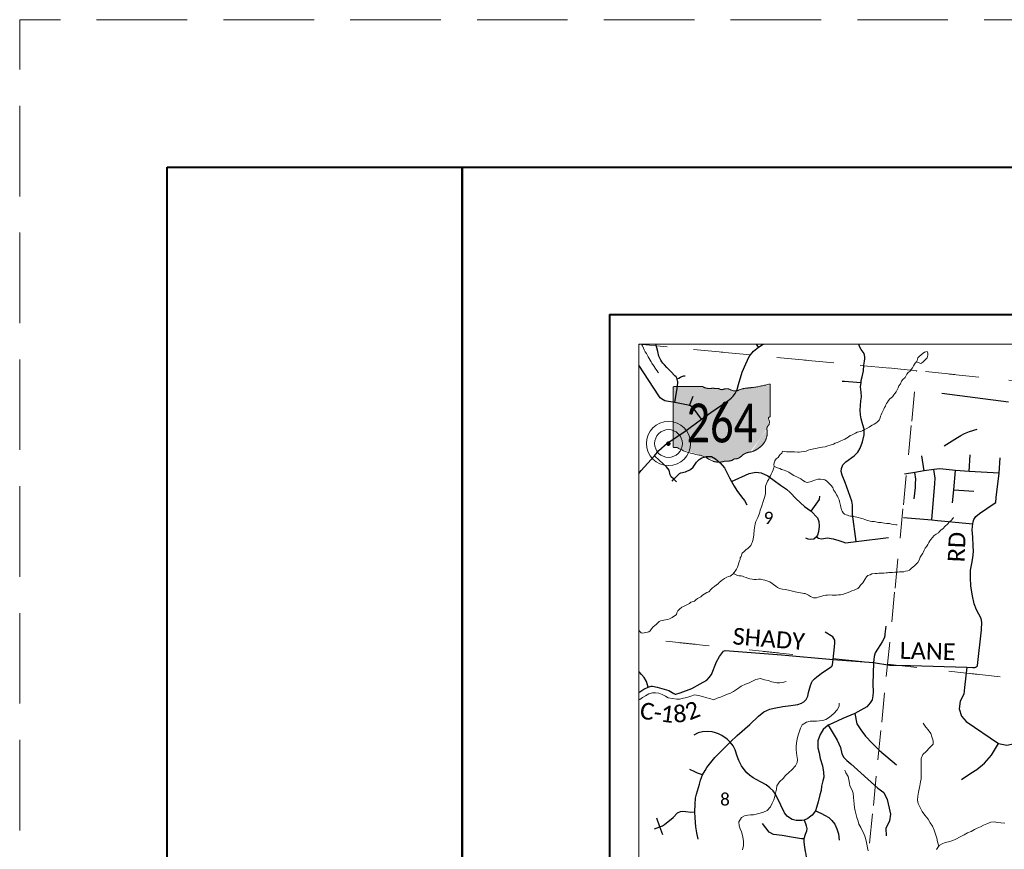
# Paper-space layout 'Layout1' of a CAD drawing. Extents: x 0 to 39.3, y 0 to 22.
# Tile 55 of 131: x 0 to 3.3, y 19.2 to 22. Entities that reach past the tile are written whole.
import ezdxf
from ezdxf.enums import TextEntityAlignment as Align

# ---------------------------------------------------------------- set-up
doc = ezdxf.new("R2010")
doc.units = 0
doc.header["$MEASUREMENT"] = 0
doc.linetypes.add('DGN Style 1', pattern=[0.184576, 0.000307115, -0.184269])
doc.linetypes.add('DGN Style 3', pattern=[0.429961, 0.307115, -0.122846])
doc.layers.add('GM_X_Corporation', color=7, linetype='DGN Style 1', lineweight=13, transparency=0.75)
for name, color, linetype, lineweight in [('GM_X_County_Road', 3, 'Continuous', 30), ('GM_X_County_Road_Text', 3, 'Continuous', 0), ('GM_X_Minor_Lake', 5, 'Continuous', 0), ('GM_X_Minor_River', 5, 'Continuous', 0), ('GM_X_Section_Text', 7, 'Continuous', 0), ('GM_X_State_Route', 1, 'Continuous', 30), ('GM_X_State_Shield', 7, 'Continuous', 0), ('GM_X_Township_Road', 4, 'Continuous', 30), ('GM_X_Unincorporated', 1, 'Continuous', 0), ('GM_X_Unincorporated_Location', 2, 'Continuous', 140), ('SH_Border', 7, 'Continuous', 40), ('SH_Data', 7, 'Continuous', 0)]:
    doc.layers.add(name, color=color, linetype=linetype, lineweight=lineweight)
doc.layers.add('GM_X_State_Location', color=7, linetype='Continuous', lineweight=13, plot=False)
doc.layers.add('SH_Cut_Line', color=7, linetype='DGN Style 3', lineweight=0, plot=False)
doc.styles.add('Style-Calibri Light', font='calibril.ttf')

# ---------------------------------------------------------------- blocks, each defined once
blk = doc.blocks.new('M1-H5_3')
at = {"layer": 'GM_X_State_Shield', "linetype": 'Continuous', "lineweight": 13, "extrusion": (0, 0, -1)}
h = blk.add_hatch(color=254, dxfattribs=at)
edge = h.paths.add_edge_path()
edge.add_line((-889, 90), (-889, 642))
edge.add_ellipse((-870, 645), major_axis=(-19.4, 0), ratio=0.8, start_angle=-97.738, end_angle=8.1379, ccw=False)
edge.add_ellipse((-270, 2057), major_axis=(-1845, 0), ratio=0.8, start_angle=71.0935, end_angle=84.1555)
edge.add_ellipse((-505, 294), major_axis=(-371, 0), ratio=0.8, start_angle=239.2311, end_angle=262.6538, ccw=False)
edge.add_ellipse((-256, 651), major_axis=(-141, 0), ratio=0.8, start_angle=65.1718, end_angle=126.1438)
edge.add_ellipse((-104, 484), major_axis=(-117, 0), ratio=0.8, start_angle=240.8589, end_angle=305.5333, ccw=False)
edge.add_ellipse((-22, 606), major_axis=(-56.4, 0), ratio=0.8, start_angle=62.8976, end_angle=140.2079)
edge.add_ellipse((138, 23), major_axis=(-702, 0), ratio=0.8, start_angle=265.0117, end_angle=279.5133, ccw=False)
edge.add_ellipse((203, 739), major_axis=(-196, 0), ratio=0.8, start_angle=88.8881, end_angle=128.3805)
edge.add_line((324, 616), (834, 616))
edge.add_ellipse((831, 600), major_axis=(-20.2, 0), ratio=0.8, start_angle=171.8699, end_angle=261.8699, ccw=False)
edge.add_line((851, 598), (851, -459))
edge.add_ellipse((831, -461), major_axis=(-20.3, 0), ratio=0.8, start_angle=101.6934, end_angle=188.0416, ccw=False)
edge.add_ellipse((828, -353), major_axis=(-155, 0), ratio=0.8, start_angle=79.3961, end_angle=92.661, ccw=False)
edge.add_ellipse((796, -520), major_axis=(-56, 0), ratio=0.8, start_angle=266.7283, end_angle=330.2516)
edge.add_ellipse((89, 430), major_axis=(-1333, 0), ratio=0.8, start_angle=102.8015, end_angle=119.5871, ccw=False)
edge.add_ellipse((487, -933), major_axis=(-417, 0), ratio=0.8, start_angle=284.164, end_angle=312.8158)
edge.add_ellipse((36, -525), major_axis=(-265, 0), ratio=0.8, start_angle=73.7082, end_angle=129.2996, ccw=False)
edge.add_ellipse((-117, -890), major_axis=(-217, 0), ratio=0.8, start_angle=248.7901, end_angle=274.3049)
edge.add_ellipse((-137, -604), major_axis=(-141, 0), ratio=0.8, start_angle=44.4507, end_angle=91.223, ccw=False)
edge.add_ellipse((-264, -706), major_axis=(-39.7, 0), ratio=0.8, start_angle=227.3516, end_angle=294.2483)
edge.add_ellipse((-247, -561), major_axis=(-149, 0), ratio=0.8, start_angle=36.7229, end_angle=77.1268, ccw=False)
edge.add_ellipse((-568, -755), major_axis=(-253, 0), ratio=0.8, start_angle=217.4232, end_angle=265.5969)
edge.add_ellipse((-373, -212), major_axis=(-462, 0), ratio=0.8, start_angle=-8.9858, end_angle=67.6911, ccw=False)
edge.add_ellipse((-959, -142), major_axis=(-131, 0), ratio=0.8, start_angle=173.0704, end_angle=223.1935)
edge.add_ellipse((-694, -21), major_axis=(-180, 0), ratio=0.8, start_angle=-23.6496, end_angle=19.967, ccw=False)
edge.add_ellipse((-885, 49), major_axis=(-30, 0), ratio=0.8, start_angle=149.663, end_angle=252.056)
edge.add_ellipse((-869, 88), major_axis=(-20.7, 0), ratio=0.8, start_angle=-7.7341, end_angle=70.3962, ccw=False)
edge.add_line((-889, 90), (-889, 90))
at = {"layer": 'GM_X_State_Shield', "color": 7, "linetype": 'Continuous', "lineweight": 13}
blk.add_rational_spline([(889, 90), (889, 367), (889, 643), (892, 663), (868, 660), (668, 605), (457, 588), (381, 580), (315, 549), (240, 521), (173, 560), (112, 595), (47, 566), (7, 549), (-22, 577), (-110, 589), (-199, 583), (-269, 581), (-324, 616), (-579, 616), (-834, 616), (-854, 614), (-851, 598), (-851, 70), (-851, -458), (-854, -474), (-835, -477), (-817, -477), (-799, -475), (-764, -473), (-747, -497), (-576, -575), (-384, -610), (-281, -631), (-203, -689), (-95, -759), (39, -728), (85, -714), (134, -717), (195, -718), (237, -683), (257, -669), (280, -677), (334, -668), (367, -632), (435, -561), (548, -554), (886, -443), (829, -154), (821, -106), (863, -70), (888, -16), (859, 37), (840, 63), (876, 72), (892, 76), (889, 90), (889, 90), (889, 90), (889, 90), (889, 90)], [1, 1, 1, 0.624969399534, 1, 0.993510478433, 1, 0.979182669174, 1, 0.861753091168, 1, 0.844914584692, 1, 0.780919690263, 1, 0.992003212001, 1, 0.941260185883, 1, 1, 1, 0.709455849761, 1, 1, 1, 0.726481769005, 1, 0.993307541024, 1, 0.850244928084, 1, 0.989290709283, 1, 0.968903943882, 1, 0.884615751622, 1, 0.975313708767, 1, 0.917850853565, 1, 0.834383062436, 1, 0.938481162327, 1, 0.91292815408, 1, 0.784359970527, 1, 0.905853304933, 1, 0.928432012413, 1, 0.626650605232, 1, 0.776430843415, 1, 1, 1, 1, 1], degree=2, knots=[0, 0, 0, 0.033333, 0.033333, 0.066667, 0.066667, 0.1, 0.1, 0.133333, 0.133333, 0.166667, 0.166667, 0.2, 0.2, 0.233333, 0.233333, 0.266667, 0.266667, 0.3, 0.3, 0.333333, 0.333333, 0.366667, 0.366667, 0.4, 0.4, 0.433333, 0.433333, 0.466667, 0.466667, 0.5, 0.5, 0.533333, 0.533333, 0.566667, 0.566667, 0.6, 0.6, 0.633333, 0.633333, 0.666667, 0.666667, 0.7, 0.7, 0.733333, 0.733333, 0.766667, 0.766667, 0.8, 0.8, 0.833333, 0.833333, 0.866667, 0.866667, 0.9, 0.9, 0.933333, 0.933333, 0.966667, 0.966667, 1, 1, 1], dxfattribs=at)
at = {"layer": 'GM_X_State_Shield', "color": 7, "linetype": 'Continuous', "lineweight": 13, "style": 'Style-Calibri Light', "width": 0.767998}
blk.add_attdef('M1-H5_3_0', text='', height=696, dxfattribs=at).set_placement((21, -384), align=Align.CENTER)
blk = doc.blocks.new('Unicorp')
at = {"layer": 'GM_X_Unincorporated'}
for radius in [393, 249]:
    blk.add_circle((0, 0), radius, dxfattribs=at)
blk = doc.blocks.new('BORDER_1')
at = {"layer": 'SH_Border', "color": 7, "linetype": 'Continuous', "lineweight": 40, "flags": 128}
for points in [[(0.5, 21.5), (1.5, 21.5), (1.5, 0.5), (0.5, 0.5)], [(1.5, 21.5), (33.5, 21.5), (33.5, 0.5), (1.5, 0.5)]]:
    blk.add_lwpolyline(points, close=True, dxfattribs=at)
at = {"layer": 'SH_Cut_Line', "color": 7, "linetype": 'DGN Style 3', "lineweight": 0, "flags": 128}
blk.add_lwpolyline([(0, 0), (34, 0), (34, 22), (0, 22)], close=True, dxfattribs=at)

psp = doc.layouts.get("Layout1")

# ---------------------------------------------------------------- linework, layer by layer
at = {"layer": 'GM_X_Corporation', "flags": 128}
for points in [[(8.9, 14.3814), (8.9, 20.9), (2.1, 20.9), (2.1, 18.7697), (2.2164, 18.6603), (2.3024, 18.5638), (2.4531, 18.3722), (2.5091, 18.2757), (2.5944, 18.157), (2.6477, 18.0827), (2.8129, 17.7895), (2.9482, 17.5994), (3.2529, 17.1208), (3.3535, 16.9293), (3.4766, 16.7367), (3.5579, 16.6419), (3.619, 16.5459), (3.7774, 16.2543), (3.8686, 16.1561), (3.9643, 16.0792), (4.2564, 15.9374), (4.3533, 15.9108), (4.4487, 15.8964), (4.6416, 15.8532), (4.7366, 15.8475), (5.0291, 15.8581), (5.1241, 15.8236), (5.4143, 15.7071), (5.7095, 15.5281), (5.8045, 15.4515), (6.1414, 15.0678), (6.2843, 14.8736), (6.3804, 14.7819), (6.459, 14.6859), (6.5555, 14.6109), (6.6505, 14.5225), (6.7211, 14.4259), (6.8169, 14.3304), (6.9122, 14.3239), (7.0079, 14.2917), (7.1832, 14.2132), (7.3804, 14.1374), (7.4779, 14.1131), (7.5747, 14.1033), (7.7675, 14.1127), (7.989, 14.1), (8.1323, 14.1), (8.26, 14.1067), (8.4573, 14.1579), (8.5559, 14.1981), (8.6538, 14.2731), (8.7491, 14.3326), (8.8466, 14.3679)], [(3.0509, 20.9), (2.1, 20.9), (2.1, 20.8994), (3.042, 20.8099)], [(4.0645, 20.9), (2.1, 20.9), (2.1, 18.7697), (2.2164, 18.6603), (2.3024, 18.5638), (2.4531, 18.3722), (2.5091, 18.2757), (2.5944, 18.157), (2.6148, 18.1681), (2.6191, 18.1737), (2.6359, 18.1802), (2.65, 18.1814), (2.6685, 18.1791), (2.68, 18.1812), (2.6938, 18.187), (2.7022, 18.1928), (2.7118, 18.1953), (2.7447, 18.1927), (2.7842, 18.1941), (2.7953, 18.1973), (2.8064, 18.2032), (2.813, 18.208), (2.8282, 18.2273), (2.8325, 18.2327), (2.8374, 18.2508), (2.8498, 18.2817), (2.8496, 18.3045), (2.8525, 18.3182), (2.8592, 18.3331), (2.8653, 18.3479), (2.8719, 18.3577), (2.8805, 18.3837), (2.8864, 18.3942), (2.8976, 18.405), (2.9026, 18.4068), (2.9136, 18.4073), (2.9166, 18.4061), (2.9195, 18.4015), (2.9201, 18.3939), (2.918, 18.384), (2.9158, 18.3503), (2.9111, 18.3424), (2.907, 18.3295), (2.9056, 18.3147), (2.908, 18.304), (2.9169, 18.2955), (2.9261, 18.2999), (2.9406, 18.303), (2.9531, 18.3023), (2.9618, 18.3002), (2.9681, 18.2948), (2.9805, 18.2877), (2.9918, 18.2852), (3.01, 18.2814), (3.0284, 18.273), (3.0419, 18.2651), (3.0497, 18.2585), (3.0523, 18.2542), (3.0514, 18.2508), (3.0397, 18.2351), (3.027, 18.2091), (3.0262, 18.2046), (3.0218, 18.1963), (3.0183, 18.1934), (3.0143, 18.1848), (3.0128, 18.1828), (3.0119, 18.1741), (3.015, 18.1619), (3.0195, 18.1603), (3.033, 18.167), (3.0371, 18.1682), (3.0566, 18.1895), (3.0642, 18.1893), (3.069, 18.1873), (3.0868, 18.1858), (3.1008, 18.1821), (3.1149, 18.1651), (3.1155, 18.1609), (3.1188, 18.1521), (3.1178, 18.1403), (3.1206, 18.133), (3.1223, 18.1041), (3.1245, 18.1003), (3.132, 18.0959), (3.1399, 18.0935), (3.1653, 18.0918), (3.1895, 18.0875), (3.1996, 18.0804), (3.2017, 18.0739), (3.2039, 18.0518), (3.2019, 18.0473), (3.1969, 18.0417), (3.179, 18.0274), (3.1749, 18.0247), (3.1634, 18.0211), (3.1529, 18.0103), (3.1456, 18.0059), (3.1394, 17.998), (3.1442, 17.9919), (3.1528, 17.9852), (3.187, 17.9704), (3.201, 17.9663), (3.2135, 17.9657), (3.2347, 17.9741), (3.2528, 17.977), (3.2641, 17.9756), (3.2822, 17.9665), (3.2836, 17.9634), (3.2963, 17.9518), (3.3265, 17.9302), (3.3285, 17.9134), (3.3245, 17.8883), (3.3252, 17.8823), (3.3281, 17.8766), (3.3403, 17.8653), (3.3421, 17.8603), (3.3518, 17.8495), (3.3685, 17.8463), (3.3772, 17.8486), (3.3879, 17.8552), (3.4258, 17.8677), (3.4434, 17.8593), (3.4492, 17.825), (3.4485, 17.8144), (3.4525, 17.8025), (3.4471, 17.7999), (3.4474, 17.7954), (3.4526, 17.7892), (3.4565, 17.7784), (3.4633, 17.7753), (3.4638, 17.7552), (3.4639, 17.7441), (3.744, 17.7149), (3.7454, 17.7286), (3.8023, 18.3182), (3.8126, 18.3974), (3.8234, 18.553), (3.8667, 18.9339), (3.918, 19.4442), (3.9936, 20.1954), (4.0006, 20.2658), (4.0111, 20.3696)], [(2.1, 20.8994), (2.1, 19.9022), (2.9428, 19.8144), (3.042, 20.8099)], [(4.0674, 20.9), (3.0509, 20.9), (3.042, 20.8099), (4.0476, 20.7082)], [(4.0476, 20.7082), (3.9403, 19.7031), (2.9428, 19.8144), (3.042, 20.8099)], [(2.1, 19.9022), (2.1, 18.897), (2.8429, 18.8167), (2.9428, 19.8144)], [(2.9428, 19.8144), (3.9403, 19.7031), (3.8378, 18.696), (2.8429, 18.8167)]]:
    psp.add_lwpolyline(points, close=True, dxfattribs=at)
at = {"layer": 'GM_X_County_Road', "ltscale": 0.002, "flags": 128}
psp.add_lwpolyline([(2.1, 19.719), (2.1164, 19.7298), (2.1318, 19.7373), (2.1412, 19.7399), (2.1438, 19.7403), (2.1452, 19.7404), (2.1461, 19.7403), (2.1614, 19.7373), (2.2013, 19.726), (2.2178, 19.7153), (2.2225, 19.7135), (2.2253, 19.7136), (2.2395, 19.7178), (2.2793, 19.7327), (2.3078, 19.7479), (2.3302, 19.761), (2.3384, 19.7695), (2.3455, 19.7799), (2.363, 19.8224), (2.3734, 19.8404), (2.3829, 19.8546), (2.3872, 19.859), (2.3922, 19.8611), (2.5831, 19.8466), (2.759, 19.8312), (2.8955, 19.8202), (2.9503, 19.8115), (3.0205, 19.81), (3.2114, 19.8047), (3.2321, 19.8036), (3.239, 19.8038), (3.2419, 19.8048), (3.244, 19.806), (3.2466, 19.8085), (3.2479, 19.8108), (3.2621, 19.9317), (3.2624, 19.9577), (3.2602, 19.9694), (3.245, 19.9995), (3.237, 20.0194), (3.2307, 20.0466), (3.226, 20.0799), (3.2241, 20.1093), (3.224, 20.1333), (3.2284, 20.1567), (3.2324, 20.1756), (3.2344, 20.1964), (3.2335, 20.2158), (3.2317, 20.2451), (3.2301, 20.2707), (3.2314, 20.282), (3.2322, 20.2909), (3.2333, 20.2972), (3.2362, 20.3052), (3.242, 20.3151), (3.2554, 20.3259), (3.3049, 20.3595), (3.31, 20.3635), (3.3119, 20.3802), (3.3218, 20.4625), (3.3246, 20.515)], dxfattribs=at)
at = {"layer": 'GM_X_Minor_Lake', "flags": 128}
for points in [[(3.041, 20.84), (3.0558, 20.8343), (3.0624, 20.8387), (3.071, 20.8464), (3.0773, 20.8535), (3.0798, 20.8622), (3.0796, 20.8694), (3.0771, 20.8752), (3.0686, 20.8723), (3.0578, 20.8654), (3.0492, 20.8573)], [(3.0492, 20.8573), (3.0457, 20.8532), (3.0432, 20.8445), (3.041, 20.84)]]:
    psp.add_lwpolyline(points, dxfattribs=at)
at = {"layer": 'GM_X_Minor_River', "ltscale": 120, "flags": 128}
for points in [[(2.1089, 20.9), (2.1124, 20.8942), (2.1155, 20.8869), (2.1176, 20.8804), (2.1216, 20.8742), (2.1252, 20.8687), (2.1277, 20.8637), (2.1312, 20.8567), (2.1348, 20.8517), (2.138, 20.8455), (2.1413, 20.8397), (2.1441, 20.835), (2.1488, 20.8272), (2.1575, 20.8148), (2.1615, 20.8097), (2.1655, 20.8038), (2.1661, 20.8029)], [(2.6008, 20.5353), (2.6053, 20.5347), (2.6133, 20.5348), (2.6273, 20.5344), (2.6383, 20.5336), (2.6429, 20.5338), (2.6501, 20.5347), (2.6604, 20.5362), (2.6669, 20.5375), (2.6742, 20.54), (2.6819, 20.5427), (2.6869, 20.5437), (2.6987, 20.5459), (2.704, 20.5469), (2.7094, 20.5479), (2.7159, 20.5491), (2.7209, 20.5505), (2.7312, 20.5517), (2.7404, 20.5555), (2.7481, 20.5572), (2.7592, 20.5613), (2.7654, 20.5638), (2.7761, 20.5672), (2.7846, 20.5722), (2.7908, 20.5739), (2.7978, 20.5779), (2.8094, 20.5843), (2.816, 20.5901), (2.821, 20.5915), (2.8295, 20.5961), (2.8341, 20.5983), (2.8399, 20.6011), (2.8457, 20.6028), (2.8529, 20.6041), (2.8591, 20.6069), (2.8653, 20.6105), (2.87, 20.613), (2.8808, 20.6187), (2.8855, 20.6223), (2.8909, 20.6252), (2.8982, 20.6283), (2.9029, 20.6316), (2.9087, 20.6367), (2.9146, 20.6422), (2.9179, 20.6501), (2.9196, 20.6557), (2.9217, 20.6606), (2.9242, 20.6654), (2.9258, 20.67), (2.9287, 20.6752), (2.9303, 20.6797), (2.9324, 20.6849), (2.9356, 20.6898), (2.9377, 20.6942), (2.9393, 20.6987), (2.9425, 20.7036), (2.9458, 20.7088), (2.9505, 20.7151), (2.9595, 20.7212), (2.9643, 20.7279), (2.9682, 20.7323), (2.9718, 20.7379), (2.9747, 20.7431), (2.9788, 20.7521), (2.9816, 20.7581), (2.9864, 20.7651), (2.9909, 20.7741), (2.9953, 20.7804), (3.0024, 20.7874), (3.0052, 20.7919), (3.0084, 20.7978), (3.0132, 20.8037), (3.0194, 20.8085), (3.0227, 20.814), (3.0278, 20.82), (3.0314, 20.8263), (3.0371, 20.8356), (3.041, 20.84)], [(2.5294, 20.4131), (2.5295, 20.4184), (2.5312, 20.424), (2.5333, 20.4293), (2.5358, 20.4353), (2.5399, 20.4424), (2.5424, 20.4487), (2.5456, 20.454), (2.5484, 20.4592), (2.5521, 20.4663), (2.5546, 20.4734), (2.5575, 20.4801), (2.558, 20.4847), (2.5579, 20.4915), (2.5584, 20.4972), (2.561, 20.5043), (2.5658, 20.511), (2.5716, 20.5158), (2.576, 20.5209), (2.5788, 20.5254), (2.5846, 20.5301), (2.5872, 20.5369), (2.6008, 20.5353)], [(2.558, 20.4851), (2.573, 20.4792), (2.5775, 20.4779), (2.5835, 20.4751), (2.5925, 20.4728), (2.5985, 20.4707), (2.6086, 20.4658), (2.6164, 20.4606), (2.625, 20.455), (2.6294, 20.4529), (2.6358, 20.4501), (2.6485, 20.4435), (2.6551, 20.4384), (2.6633, 20.4332), (2.6701, 20.431), (2.6754, 20.4316), (2.6804, 20.4337), (2.6869, 20.4354), (2.6923, 20.4378), (2.7004, 20.4402), (2.7076, 20.4419), (2.7156, 20.442), (2.7254, 20.4405), (2.73, 20.44), (2.7355, 20.4363), (2.7444, 20.4288), (2.7502, 20.4218), (2.7572, 20.4143), (2.7589, 20.4097), (2.7614, 20.4043), (2.7661, 20.3969), (2.77, 20.3892), (2.7732, 20.3845), (2.7761, 20.3791), (2.7789, 20.3721), (2.7798, 20.3664), (2.7808, 20.3614), (2.7835, 20.353), (2.7845, 20.3469), (2.7868, 20.3384), (2.7893, 20.3334), (2.7926, 20.3283), (2.7973, 20.3236), (2.8026, 20.3215), (2.8071, 20.3199), (2.8116, 20.3182), (2.8169, 20.3172), (2.8229, 20.3166), (2.8286, 20.3153), (2.8331, 20.3144), (2.8391, 20.313), (2.8436, 20.3117), (2.8508, 20.3096), (2.8606, 20.3074), (2.8658, 20.3049), (2.8748, 20.3023), (2.8797, 20.301), (2.8842, 20.3001), (2.8899, 20.2991), (2.8982, 20.2981), (2.9035, 20.2975), (2.9125, 20.2957), (2.9209, 20.295), (2.9258, 20.2941), (2.933, 20.2935), (2.9409, 20.2924), (2.9492, 20.2914), (2.9564, 20.29), (2.9647, 20.2889), (2.9711, 20.2879), (2.976, 20.2874)], [(2.1, 19.9303), (2.1029, 19.9258), (2.1073, 19.9207), (2.1125, 19.9197), (2.1175, 19.9215), (2.1236, 19.9224), (2.129, 19.923), (2.1336, 19.9247), (2.1383, 19.9276), (2.1431, 19.9346), (2.1478, 19.9413), (2.158, 19.949), (2.1643, 19.9556), (2.169, 19.9592), (2.1736, 19.9621), (2.1786, 19.9634), (2.1847, 19.9644), (2.19, 19.9649), (2.1977, 19.9662), (2.2038, 19.969), (2.2127, 19.9733), (2.2174, 19.9765), (2.2225, 19.9802), (2.2271, 19.9838), (2.2288, 19.9887), (2.2317, 19.9962), (2.2372, 20.0013), (2.2455, 20.0086), (2.2508, 20.0107), (2.2582, 20.0143), (2.2648, 20.0178), (2.2713, 20.0207), (2.276, 20.0247), (2.2886, 20.028), (2.293, 20.0332), (2.2988, 20.0372), (2.3054, 20.0411), (2.31, 20.0429), (2.316, 20.0491), (2.3214, 20.0524), (2.3307, 20.0581), (2.3365, 20.0606), (2.3444, 20.0698), (2.3495, 20.0742), (2.3564, 20.0781), (2.3631, 20.0836), (2.3681, 20.0872), (2.3721, 20.0924), (2.3834, 20.1004), (2.3904, 20.1051), (2.3978, 20.1098), (2.4032, 20.1119), (2.4093, 20.1136), (2.414, 20.1172), (2.4186, 20.1201), (2.4234, 20.1252), (2.4266, 20.1308), (2.431, 20.1371), (2.4339, 20.1439), (2.4368, 20.1502), (2.4389, 20.1585), (2.4411, 20.1649), (2.4427, 20.1698), (2.4437, 20.1755), (2.4461, 20.1799), (2.4478, 20.1844), (2.4503, 20.1908), (2.457, 20.1974), (2.4621, 20.2026), (2.4699, 20.208), (2.4754, 20.2131), (2.4789, 20.2176), (2.4822, 20.2235), (2.4839, 20.228), (2.4864, 20.2344), (2.489, 20.245), (2.4897, 20.2537), (2.4899, 20.2586), (2.4904, 20.2647), (2.491, 20.2707), (2.4916, 20.2772), (2.4926, 20.2844), (2.4944, 20.2904), (2.4969, 20.2983), (2.4994, 20.305), (2.5031, 20.3118), (2.5052, 20.3181), (2.5073, 20.3238), (2.5094, 20.3305), (2.5112, 20.3373), (2.5136, 20.3426), (2.5157, 20.3486), (2.5179, 20.3553), (2.5213, 20.3666), (2.5263, 20.3801), (2.529, 20.3922), (2.5294, 20.4047), (2.5294, 20.4131)], [(3.076, 20.2148), (3.0793, 20.2211), (3.0825, 20.2271), (3.0862, 20.2334), (3.0897, 20.2379), (3.0953, 20.2441), (3.1016, 20.2507), (3.1082, 20.2558), (3.1155, 20.2598), (3.1188, 20.2646), (3.1238, 20.269), (3.1312, 20.2744), (3.1368, 20.2818), (3.147, 20.2902), (3.1529, 20.2972), (3.1607, 20.3042), (3.1666, 20.3119)], [(2.4207, 20.1223), (2.4292, 20.1182), (2.4341, 20.1161), (2.4401, 20.1148), (2.4465, 20.1142), (2.451, 20.1133), (2.4559, 20.1116), (2.4638, 20.109), (2.4713, 20.1057), (2.4758, 20.104), (2.4837, 20.103), (2.4902, 20.1024), (2.4974, 20.1025), (2.5054, 20.103), (2.5122, 20.1032), (2.5216, 20.1013), (2.5269, 20.1), (2.5333, 20.0979), (2.5438, 20.0941), (2.5512, 20.0885), (2.5564, 20.0853), (2.5638, 20.0793), (2.5701, 20.0749), (2.5745, 20.0721), (2.5809, 20.0704), (2.5873, 20.069), (2.596, 20.0679), (2.6013, 20.0666), (2.6066, 20.0657), (2.6122, 20.0647), (2.6205, 20.0625), (2.6299, 20.0603), (2.6352, 20.059), (2.642, 20.058), (2.6477, 20.0567), (2.6544, 20.0557), (2.6594, 20.0551), (2.6639, 20.055), (2.671, 20.0517), (2.6755, 20.0489), (2.6814, 20.0441), (2.6923, 20.0403), (2.6968, 20.0398), (2.7025, 20.0403), (2.7075, 20.042), (2.7205, 20.045), (2.7274, 20.0474), (2.7332, 20.0484), (2.7389, 20.0489), (2.7457, 20.0495), (2.7548, 20.0491), (2.7704, 20.0494), (2.7772, 20.0495), (2.7833, 20.0504), (2.7902, 20.0517), (2.799, 20.0541), (2.8056, 20.0573), (2.8152, 20.06), (2.8218, 20.0636), (2.8294, 20.0659), (2.8341, 20.0684), (2.8426, 20.072), (2.8469, 20.0764), (2.8509, 20.0823), (2.8588, 20.0908), (2.866, 20.1019), (2.8716, 20.1105), (2.8763, 20.1153), (2.884, 20.1184), (2.8902, 20.1209), (2.9005, 20.1224), (2.9073, 20.1229), (2.9134, 20.1231), (2.9256, 20.1231), (2.9305, 20.1236), (2.9381, 20.1241), (2.9427, 20.1247), (2.9477, 20.1253), (2.9537, 20.1255), (2.9602, 20.1257), (2.9682, 20.1265), (2.9728, 20.1267), (2.9781, 20.1269), (2.9838, 20.1275), (2.9888, 20.1281), (2.9979, 20.1285), (3.004, 20.1298), (3.0113, 20.1319), (3.0174, 20.1339), (3.0226, 20.1395), (3.0354, 20.1493), (3.0398, 20.1544), (3.0453, 20.16), (3.0505, 20.1674), (3.0542, 20.1775), (3.0579, 20.1846), (3.0627, 20.1913), (3.0648, 20.1961), (3.0676, 20.2014), (3.0709, 20.2081), (3.076, 20.2148)], [(2.1, 19.6935), (2.1025, 19.6957), (2.1126, 19.7022), (2.1223, 19.708), (2.1338, 19.7145), (2.1465, 19.718), (2.1563, 19.7181), (2.1669, 19.7166), (2.1786, 19.7125), (2.1898, 19.7061), (2.1995, 19.7013), (2.2143, 19.6985), (2.2283, 19.6966), (2.2377, 19.696), (2.2515, 19.7001), (2.2622, 19.7025), (2.276, 19.707), (2.2883, 19.7105), (2.3019, 19.7086), (2.3159, 19.7055), (2.3298, 19.7006), (2.3404, 19.698), (2.3528, 19.6942), (2.3655, 19.6996), (2.3766, 19.7034), (2.3866, 19.7073), (2.4008, 19.7134), (2.4104, 19.7169), (2.4201, 19.7227), (2.4347, 19.7314), (2.4468, 19.7406), (2.461, 19.7474), (2.4718, 19.7509), (2.4968, 19.7635), (2.5117, 19.7661), (2.526, 19.7623), (2.5385, 19.7596), (2.5509, 19.7555), (2.5675, 19.7516), (2.5774, 19.7517), (2.5873, 19.7525), (2.5992, 19.7567)], [(2.4516, 19.1853), (2.4543, 19.1997), (2.4543, 19.213), (2.4531, 19.2233), (2.4511, 19.2336), (2.4477, 19.2463), (2.4438, 19.2563), (2.4403, 19.267), (2.4388, 19.28), (2.4479, 19.2946), (2.4576, 19.3011), (2.4687, 19.3035), (2.4786, 19.304), (2.4889, 19.3044), (2.5015, 19.3071), (2.5111, 19.3103), (2.5222, 19.313), (2.5349, 19.3187), (2.5462, 19.3313), (2.5515, 19.3441), (2.5572, 19.3549), (2.5605, 19.3659), (2.5635, 19.3776), (2.5662, 19.3908), (2.5681, 19.4029), (2.5768, 19.4156), (2.5889, 19.4278), (2.5975, 19.4374), (2.6085, 19.4474), (2.6186, 19.4562), (2.6308, 19.4703), (2.6364, 19.4819), (2.6375, 19.4914), (2.6356, 19.5052), (2.634, 19.5147), (2.6331, 19.5258), (2.633, 19.5353), (2.6338, 19.5482), (2.6364, 19.561), (2.6386, 19.5712), (2.6432, 19.5844), (2.6481, 19.5983), (2.6538, 19.6088), (2.6677, 19.6187), (2.6811, 19.6213), (2.6917, 19.6218), (2.702, 19.6219), (2.7123, 19.6227), (2.7241, 19.6239), (2.7341, 19.6274), (2.7464, 19.6347), (2.7605, 19.6476), (2.7722, 19.6598), (2.7787, 19.6725), (2.779, 19.6828)], [(3.1155, 19.1965), (3.1166, 19.1979), (3.1129, 19.2121), (3.1102, 19.2251), (3.106, 19.2389), (3.1007, 19.2524), (3.095, 19.2654), (3.0874, 19.2771), (3.0805, 19.2891), (3.0699, 19.3027), (3.0608, 19.3151), (3.0536, 19.329), (3.0471, 19.3428), (3.0444, 19.3536), (3.0456, 19.3672), (3.0479, 19.3812), (3.0523, 19.4024), (3.0549, 19.4156), (3.0568, 19.4266), (3.0574, 19.4361), (3.0574, 19.4479), (3.0573, 19.4581), (3.0572, 19.468), (3.0572, 19.4817), (3.0565, 19.495), (3.0626, 19.5086), (3.0743, 19.5192), (3.0856, 19.5315), (3.0974, 19.5433), (3.0977, 19.5551), (3.0932, 19.5685), (3.0893, 19.5804), (3.0809, 19.5921), (3.0729, 19.6018), (3.0637, 19.6146)], [(2.8773, 19.1819), (2.8753, 19.1919), (2.873, 19.2052), (2.8703, 19.216), (2.8668, 19.2286), (2.8623, 19.2409), (2.8573, 19.2513), (2.8519, 19.2617), (2.8461, 19.2722), (2.843, 19.2825), (2.8384, 19.2948), (2.8354, 19.3082), (2.833, 19.3178), (2.831, 19.3277), (2.8302, 19.3399), (2.8286, 19.3517), (2.8278, 19.3628), (2.826, 19.3777), (2.8232, 19.388), (2.8157, 19.4019), (2.814, 19.4119), (2.8117, 19.4233), (2.809, 19.4341), (2.8021, 19.4464), (2.7978, 19.456)], [(3.1091, 19.1863), (3.1178, 19.2002), (3.1279, 19.2063), (3.1382, 19.2098), (3.1493, 19.2129), (3.1639, 19.2171), (3.1751, 19.2221), (3.1897, 19.2297), (3.2024, 19.2365), (3.214, 19.2427), (3.2263, 19.248), (3.2379, 19.2541), (3.2475, 19.2588), (3.2587, 19.2634), (3.2687, 19.2689), (3.2802, 19.2738), (3.2929, 19.2792), (3.3043, 19.28)], [(3.3043, 19.28), (3.3161, 19.2785), (3.3267, 19.2771), (3.3407, 19.2763)]]:
    psp.add_lwpolyline(points, dxfattribs=at)
at = {"layer": 'GM_X_State_Route', "ltscale": 0.002, "flags": 128}
psp.add_lwpolyline([(2.1, 20.4616), (2.1077, 20.4715), (2.1522, 20.5213), (2.1669, 20.539), (2.1962, 20.5642), (2.2522, 20.6013), (2.3124, 20.6454), (2.3433, 20.6687), (2.4012, 20.7076), (2.4129, 20.7167), (2.419, 20.7236), (2.426, 20.7327), (2.4331, 20.7466), (2.4376, 20.7627), (2.45, 20.8049), (2.4624, 20.833), (2.4741, 20.8577), (2.4887, 20.8765), (2.5056, 20.8898), (2.5213, 20.9)], dxfattribs=at)
at = {"layer": 'GM_X_Township_Road', "ltscale": 0.002}
for p, q in [((2.5056, 20.8898), (2.4987, 20.9)), ((2.2719, 20.6921), (2.284, 20.7236)), ((3.3535, 20.7029), (3.1266, 20.7322)), ((3.0672, 20.4702), (3.0596, 20.5216)), ((3.2196, 20.4687), (3.223, 20.5248)), ((3.1683, 20.4055), (3.2358, 20.4012))]:
    psp.add_line(p, q, dxfattribs=at)
at = {"layer": 'GM_X_Township_Road', "ltscale": 0.002, "flags": 128}
for points in [[(2.2291, 20.7819), (2.2283, 20.7846), (2.226, 20.7886), (2.2219, 20.7929), (2.2083, 20.8073), (2.195, 20.8205), (2.1867, 20.8293), (2.1811, 20.8351), (2.1772, 20.8405), (2.1745, 20.8458), (2.1707, 20.8525), (2.1678, 20.8597), (2.1636, 20.8747), (2.1569, 20.9)], [(2.8362, 20.2313), (2.8239, 20.3239), (2.8239, 20.3402), (2.8239, 20.3539), (2.8218, 20.3676), (2.7989, 20.4307), (2.7892, 20.4562), (2.7859, 20.468), (2.7868, 20.4784), (2.7918, 20.4909), (2.8017, 20.5008), (2.83, 20.5218), (2.8423, 20.5334), (2.8504, 20.5469), (2.8579, 20.5688), (2.8638, 20.5922), (2.8636, 20.6116), (2.8593, 20.6269), (2.8539, 20.647), (2.8518, 20.6604), (2.8504, 20.6758), (2.8529, 20.7074), (2.8544, 20.7211), (2.8539, 20.7374), (2.8518, 20.7556), (2.8532, 20.7694), (2.8539, 20.7762), (2.8574, 20.7894), (2.8615, 20.8099), (2.8631, 20.8288), (2.8652, 20.8425), (2.8657, 20.8503), (2.8664, 20.8572), (2.8638, 20.8687), (2.8532, 20.8813), (2.847, 20.8938), (2.8463, 20.9)], [(2.3124, 20.6454), (2.2876, 20.679), (2.2831, 20.6844), (2.2788, 20.6878), (2.2749, 20.6907), (2.2719, 20.6921), (2.2674, 20.6936), (2.2218, 20.7019), (2.1934, 20.7064), (2.1875, 20.7082), (2.182, 20.7106), (2.1764, 20.7143), (2.1721, 20.7183), (2.1674, 20.7252), (2.1, 20.8287)], [(2.2218, 20.7019), (2.2275, 20.7367), (2.2291, 20.7485), (2.2311, 20.7612), (2.2317, 20.7671), (2.2315, 20.7721), (2.2309, 20.7756), (2.2295, 20.7804), (2.2291, 20.7819)], [(2.2291, 20.7819), (2.2358, 20.785), (2.2409, 20.7877), (2.2456, 20.79), (2.2487, 20.7913), (2.2521, 20.7923), (2.2568, 20.7929)], [(2.7887, 20.7741), (2.797, 20.7745), (2.8111, 20.7737), (2.8532, 20.7694)], [(3.1352, 20.555), (3.1804, 20.5835), (3.192, 20.5908), (3.2039, 20.5969), (3.2208, 20.6033), (3.2465, 20.6114)], [(2.2278, 20.4328), (2.2178, 20.4419), (2.2095, 20.4501), (2.206, 20.4573), (2.202, 20.4722), (2.193, 20.4838), (2.1697, 20.506), (2.1522, 20.5213)], [(2.2124, 20.4356), (2.2178, 20.4419), (2.237, 20.4609), (2.2425, 20.4636), (2.2579, 20.4674), (2.2743, 20.4746), (2.2837, 20.4832), (2.2951, 20.4996), (2.304, 20.5091), (2.3135, 20.5147), (2.3291, 20.5185), (2.3456, 20.5185), (2.3593, 20.5112), (2.3749, 20.4973), (2.3897, 20.4803), (2.4013, 20.4585), (2.4075, 20.4467), (2.4135, 20.4347), (2.4225, 20.419), (2.4324, 20.4032), (2.4481, 20.382), (2.4581, 20.3693), (2.4657, 20.3551)], [(3.3218, 20.4625), (3.2196, 20.4687), (3.1734, 20.4715), (3.1201, 20.477), (3.1, 20.4746), (3.0672, 20.4702), (3.0351, 20.4647), (3.0002, 20.4591)], [(3.0929, 20.3043), (3.1039, 20.4273), (3.1041, 20.4458), (3.1, 20.4746)], [(3.1633, 20.3619), (3.1683, 20.4055), (3.1734, 20.4715)], [(2.4135, 20.4347), (2.4732, 20.4616), (2.4963, 20.4654), (2.5148, 20.4635), (2.537, 20.4531), (2.5799, 20.4215), (2.6001, 20.4082), (2.6124, 20.3972), (2.6333, 20.3756), (2.6614, 20.3491), (2.6838, 20.3337), (2.7051, 20.3114), (2.7103, 20.2986), (2.7113, 20.2826), (2.7088, 20.264), (2.7056, 20.2519), (2.7025, 20.2464), (2.6933, 20.2382), (2.6829, 20.2374), (2.674, 20.2387), (2.6655, 20.2416)], [(3.0337, 20.3756), (3.0375, 20.4145), (3.0383, 20.427), (3.0385, 20.442), (3.0351, 20.4647)], [(2.6838, 20.3337), (2.712, 20.3732), (2.713, 20.3842)], [(2.9973, 20.312), (3.0929, 20.3043), (3.1126, 20.3022)], [(3.1126, 20.3022), (3.1254, 20.3008), (3.2322, 20.2909)], [(2.7025, 20.2464), (2.7094, 20.2422), (2.719, 20.2398), (2.7327, 20.2422), (2.7394, 20.2434), (2.7587, 20.2403), (2.7783, 20.2337), (2.7915, 20.2294), (2.8001, 20.2268), (2.8362, 20.2313), (2.9462, 20.2443)], [(2.9369, 19.9434), (2.9342, 19.9172), (2.9336, 19.9105), (2.9311, 19.903), (2.9244, 19.8912), (2.9192, 19.8818), (2.9085, 19.8663), (2.9009, 19.853), (2.8974, 19.8414), (2.8955, 19.8202), (2.8935, 19.747), (2.8939, 19.7209), (2.8936, 19.7079), (2.8904, 19.6943), (2.8838, 19.6842), (2.8726, 19.6702), (2.8324, 19.6476), (2.7911, 19.6302), (2.7578, 19.6153), (2.7413, 19.608), (2.725, 19.5934), (2.715, 19.5764), (2.7067, 19.5545), (2.7065, 19.5433), (2.707, 19.5316), (2.7107, 19.5144), (2.7145, 19.4954), (2.722, 19.4703), (2.7257, 19.4492), (2.7269, 19.4323), (2.724, 19.419), (2.7195, 19.4013), (2.7174, 19.3868), (2.713, 19.3716), (2.7074, 19.3486), (2.7021, 19.3287), (2.6984, 19.3175), (2.6869, 19.3026), (2.6788, 19.2958), (2.6732, 19.2922), (2.66, 19.2865), (2.6529, 19.2848), (2.6327, 19.2849), (2.6197, 19.2887), (2.6104, 19.2934), (2.6024, 19.2997), (2.5932, 19.3104), (2.5812, 19.3364), (2.5627, 19.3744), (2.5547, 19.3856), (2.5443, 19.3956), (2.5311, 19.4057), (2.5125, 19.4165), (2.4877, 19.43), (2.4747, 19.4388), (2.4659, 19.4469), (2.4573, 19.4574), (2.4475, 19.4707), (2.4389, 19.4878), (2.4335, 19.5027), (2.4261, 19.5245), (2.419, 19.5376), (2.4091, 19.5507), (2.3994, 19.5606), (2.3812, 19.5734), (2.3697, 19.5786), (2.3597, 19.5822), (2.348, 19.5854), (2.334, 19.5865), (2.3153, 19.586), (2.3011, 19.5827), (2.2866, 19.5746)], [(2.2952, 19.3738), (2.3049, 19.408), (2.3092, 19.4215), (2.3159, 19.4396), (2.3243, 19.4539), (2.3305, 19.4646), (2.3572, 19.4985), (2.4091, 19.5507), (2.4333, 19.5736), (2.4757, 19.6105), (2.5058, 19.6384), (2.5236, 19.6532), (2.5441, 19.6625), (2.5586, 19.6661), (2.5877, 19.6711), (2.6149, 19.6747), (2.6384, 19.678), (2.6509, 19.6823), (2.659, 19.6877), (2.6667, 19.6953), (2.6723, 19.7066), (2.6747, 19.7193), (2.6814, 19.7429), (2.6851, 19.7517), (2.6888, 19.7581), (2.6948, 19.7654), (2.7027, 19.7725), (2.7227, 19.7866), (2.7387, 19.7971), (2.7461, 19.8024), (2.7515, 19.8059), (2.7555, 19.8098), (2.7567, 19.8127), (2.759, 19.8312), (2.7598, 19.8423), (2.7625, 19.8629), (2.7646, 19.8856), (2.7643, 19.896), (2.7573, 19.9072), (2.7318, 19.9229)], [(3.2114, 19.8047), (3.2038, 19.7357), (3.2018, 19.7129), (3.1894, 19.6894), (3.1859, 19.6632), (3.1942, 19.639), (3.2101, 19.6204), (3.3198, 19.5458)], [(2.1318, 19.7373), (2.1251, 19.7561), (2.1175, 19.7699), (2.1091, 19.7797), (2.1008, 19.7888), (2.1, 19.7898)], [(3.3198, 19.5458), (3.3474, 19.5403), (3.373, 19.5465), (3.3965, 19.5672), (3.4054, 19.6031), (3.4082, 19.639), (3.413, 19.6805), (3.4089, 19.6991), (3.3916, 19.7378), (3.393, 19.7571), (3.4455, 19.793)], [(2.8324, 19.6476), (2.8394, 19.613), (2.8521, 19.5925), (2.8682, 19.5704), (2.8904, 19.5471), (2.9159, 19.5217), (2.9738, 19.4734)], [(2.7413, 19.608), (2.7724, 19.5576), (2.7834, 19.532), (2.7883, 19.5106), (2.7945, 19.4982), (2.8055, 19.4885), (2.8186, 19.4768), (2.9104, 19.3947), (2.9305, 19.3802), (2.9422, 19.356), (2.9484, 19.327), (2.9526, 19.3063), (2.9491, 19.2842), (2.9367, 19.258), (2.9381, 19.2331)], [(3.1942, 19.4236), (3.2253, 19.4451), (3.2453, 19.4575), (3.2722, 19.4796), (3.2957, 19.5065), (3.3198, 19.5458)], [(2.3159, 19.4396), (2.2984, 19.4456), (2.2878, 19.451), (2.272, 19.458)], [(2.3009, 19.2212), (2.2966, 19.2429), (2.293, 19.2632), (2.2901, 19.2936), (2.2896, 19.3143), (2.2905, 19.3407), (2.2915, 19.3604), (2.2952, 19.3738)], [(2.1527, 19.2569), (2.1613, 19.2596), (2.1705, 19.2629), (2.1794, 19.2664), (2.1868, 19.2708), (2.2157, 19.295), (2.231, 19.3114), (2.2414, 19.3157), (2.2488, 19.3166), (2.2585, 19.3155), (2.2754, 19.3137), (2.2896, 19.3143)], [(2.6984, 19.3175), (2.7172, 19.3094), (2.7318, 19.3024), (2.7438, 19.2951), (2.7543, 19.2849), (2.7646, 19.2725), (2.7709, 19.2562), (2.7766, 19.2394), (2.7793, 19.2183)], [(2.1805, 19.2364), (2.1705, 19.2629), (2.1603, 19.2931)], [(2.66, 19.2865), (2.665, 19.2742), (2.6667, 19.2673), (2.6688, 19.258), (2.6681, 19.2493), (2.6633, 19.2373), (2.6595, 19.2224), (2.6588, 19.2117), (2.6609, 19.1941), (2.664, 19.1803), (2.6654, 19.1703), (2.6667, 19.1596), (2.6643, 19.1499), (2.658, 19.1419), (2.6485, 19.1382), (2.6353, 19.1382), (2.6194, 19.1402), (2.6039, 19.1413), (2.5901, 19.1413), (2.5715, 19.143), (2.5573, 19.1427), (2.5192, 19.1313)], [(2.6595, 19.2224), (2.6509, 19.2224), (2.6177, 19.2286), (2.5856, 19.2335), (2.5566, 19.2379), (2.5414, 19.2448), (2.5194, 19.2749)]]:
    psp.add_lwpolyline(points, dxfattribs=at)
at = {"layer": 'GM_X_Unincorporated_Location'}
psp.add_point((2.2002, 20.5631), dxfattribs=at)
at = {"layer": 'SH_Data', "color": 7, "linetype": 'Continuous', "lineweight": 40}
for q in [(9, 21), (2, 14)]:
    psp.add_line((2, 21), q, dxfattribs=at)
at = {"layer": 'SH_Data', "color": 7, "linetype": 'Continuous', "lineweight": 0}
for q in [(2.1, 14.1), (8.9, 20.9)]:
    psp.add_line((2.1, 20.9), q, dxfattribs=at)

# ---------------------------------------------------------------- block references
at = {"layer": 'GM_X_State_Shield', "color": 7, "linetype": 'Continuous', "lineweight": 13, "xscale": 0.0001893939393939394, "yscale": 0.0001893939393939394, "zscale": 0.0001893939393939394}
psp.add_blockref('M1-H5_3', (2.3771, 20.6394), dxfattribs=at).add_auto_attribs({'M1-H5_3_0': '264'})
at = {"layer": 'GM_X_Unincorporated', "xscale": 0.0001893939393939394, "yscale": 0.0001893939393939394, "zscale": 0.0001893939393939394}
psp.add_blockref('Unicorp', (2.2002, 20.5631), dxfattribs=at)
at = {"layer": 'SH_Cut_Line', "color": 7, "linetype": 'DGN Style 3', "lineweight": 0}
psp.add_blockref('BORDER_1', (0, 0), dxfattribs=at)

# ---------------------------------------------------------------- texts
at = {"layer": 'GM_X_County_Road_Text', "style": 'Style-Calibri Light'}
for s, height, rotation, p in [('RD', 0.05682, 87.5318, (3.2037, 20.1595)), ('SHADY', 0.05682, 355.4176, (2.4161, 19.8825)), ('LANE', 0.05682, 358.4524, (2.984, 19.8334)), ('C', 0.0568, 352.1264, (2.1008, 19.6308)), ('1', 0.0568, 352.5704, (2.1706, 19.6211)), ('8', 0.0568, 4.8806, (2.2186, 19.6163)), ('2', 0.0568, 21.7261, (2.2712, 19.6235)), ('-', 0.0568, 352.205, (2.1471, 19.6243))]:
    psp.add_text(s, height=height, rotation=rotation, dxfattribs=at).set_placement(p)
at = {"layer": 'GM_X_Section_Text', "style": 'Style-Calibri Light'}
for s, p in [('9', (2.5231, 20.2898)), ('8', (2.3752, 19.3357))]:
    psp.add_text(s, height=0.0419, rotation=0, dxfattribs=at).set_placement(p)
at = {"layer": 'GM_X_State_Location', "style": 'Style-Calibri Light'}
for s in ['s', 'r']:
    psp.add_text(s, height=0.000189, dxfattribs=at).set_placement((2.3771, 20.6394), align=Align.MIDDLE_CENTER)
psp.add_text('264', height=0.000189, rotation=0, dxfattribs=at).set_placement((2.3102, 20.6255))

doc.saveas('drawing.dxf')
